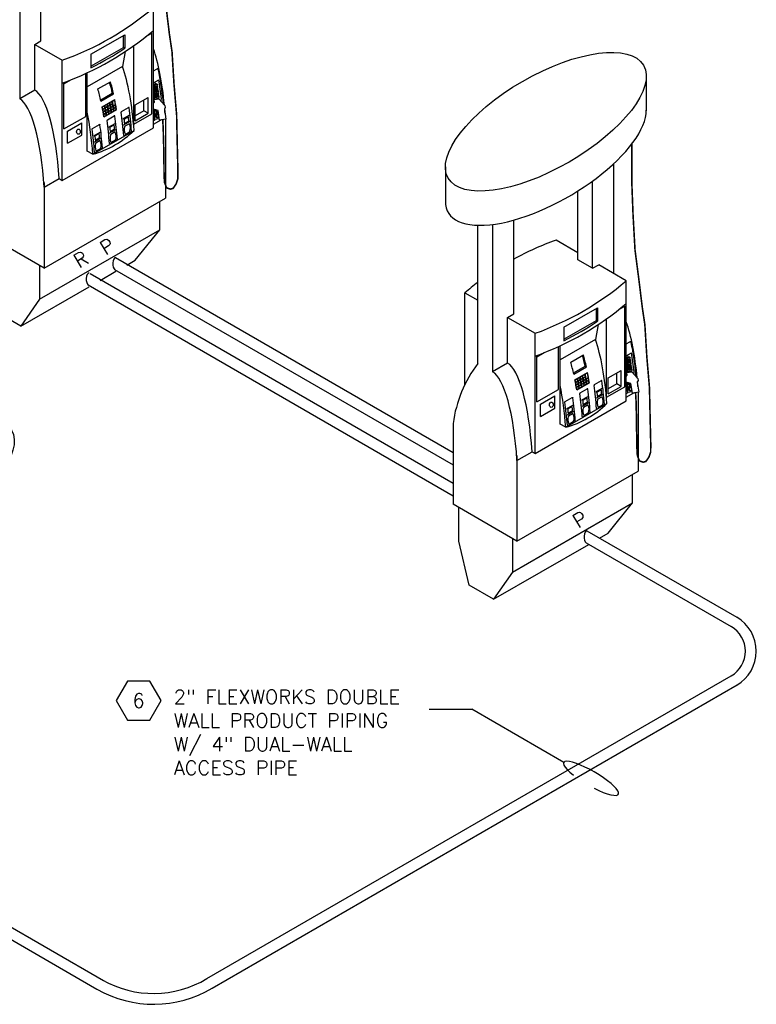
# Model space of a CAD drawing. Extents: x -17300 to -11339, y 1971 to 5059.
# Tile 80 of 81: x -11833 to -11366, y 3007 to 3632. Entities that reach past the tile are written whole.
import ezdxf
from ezdxf.enums import TextEntityAlignment as Align

# ---------------------------------------------------------------- set-up
doc = ezdxf.new("R2010")
doc.units = 0
doc.header["$MEASUREMENT"] = 0
doc.header["$PDSIZE"] = 1
doc.layers.get('0').update_dxf_attribs({"linetype": 'CONTINUOUS'})
for name, color, linetype in [('DISPENSER', 3, 'CONTINUOUS'), ('PIPING-PRODUCT-PREMIUM', 5, 'CONTINUOUS'), ('PIPING-PRODUCT-REGULAR', 4, 'CONTINUOUS'), ('TEXT', 3, 'CONTINUOUS')]:
    doc.layers.add(name, color=color, linetype=linetype)
doc.styles.add('SIMPLEX', font='simplex')

# ---------------------------------------------------------------- blocks, each defined once
blk = doc.blocks.new('HEX')
at = {"color": 3}
blk.add_lwpolyline([(-0.0577, 0.1), (-0.1155, 0), (-0.0577, -0.1), (0.0577, -0.1), (0.1155, 0), (0.0577, 0.1)], close=True, dxfattribs=at)
at = {"color": 3, "style": 'SIMPLEX'}
blk.add_attdef('D#', text='', height=0.08, dxfattribs=at).set_placement((0, 0), align=Align.MIDDLE)

msp = doc.modelspace()

# ---------------------------------------------------------------- linework, layer by layer
at = {"layer": 'DISPENSER'}
for p, q in [((-11833.09, 3675.08), (-11833.09, 3581.58)), ((-11819.68, 3618.37), (-11819.68, 3677.85)), ((-11748.23, 3563.16), (-11748.23, 3639.43)), ((-11823.55, 3616.14), (-11819.68, 3618.37)), ((-11823.55, 3587.09), (-11823.55, 3616.14)), ((-11823.55, 3616.14), (-11806.06, 3606.04)), ((-11766.11, 3611.59), (-11767.83, 3602.06)), ((-11760.79, 3565.44), (-11760.79, 3615.23)), ((-11806.06, 3529.77), (-11806.06, 3606.04)), ((-11767.83, 3602.06), (-11790.22, 3589.13)), ((-11790.22, 3548.45), (-11790.22, 3598.11)), ((-11435.6, 3596.11), (-11435.6, 3574.01)), ((-11823.55, 3587.09), (-11833.09, 3581.58)), ((-11767.66, 3568.86), (-11763.6, 3571.2)), ((-11767.24, 3565.08), (-11763.19, 3567.41)), ((-11740.7, 3568.65), (-11740.7, 3518.56)), ((-11806.06, 3529.77), (-11748.23, 3563.16)), ((-11786.66, 3546.39), (-11760.51, 3561.49)), ((-11786.16, 3558.18), (-11782.1, 3560.52)), ((-11776.66, 3563.66), (-11772.6, 3566)), ((-11776.24, 3559.88), (-11772.19, 3562.22)), ((-11785.74, 3554.39), (-11781.69, 3556.73)), ((-11786.66, 3546.39), (-11790.22, 3548.45)), ((-11563.02, 3538.38), (-11563.02, 3516.65)), ((-11456.19, 3470.82), (-11456.19, 3540.42)), ((-11817.59, 3525.43), (-11808.06, 3530.93)), ((-11808.06, 3530.93), (-11806.06, 3529.77)), ((-11469.6, 3474.08), (-11469.6, 3529.42)), ((-11817.59, 3528.49), (-11817.59, 3474.17)), ((-11478.94, 3479.47), (-11478.94, 3523.1)), ((-11817.59, 3474.17), (-11740.7, 3518.56)), ((-11519.68, 3445.17), (-11519.68, 3504.64)), ((-11542.43, 3413.77), (-11542.43, 3501.35)), ((-11533.09, 3501.87), (-11533.09, 3408.38)), ((-11817.59, 3474.17), (-11858.17, 3497.59)), ((-11478.94, 3483.95), (-11492.81, 3491.95)), ((-11469.6, 3474.08), (-11478.94, 3479.47)), ((-11469.6, 3474.08), (-11465.73, 3476.32)), ((-11448.23, 3466.22), (-11465.73, 3476.32)), ((-11448.23, 3389.96), (-11448.23, 3466.22)), ((-11550.64, 3458.57), (-11542.43, 3453.83)), ((-11550.64, 3400.35), (-11550.64, 3458.57)), ((-11523.55, 3442.93), (-11519.68, 3445.17)), ((-11523.55, 3413.88), (-11523.55, 3442.93)), ((-11523.55, 3442.93), (-11506.06, 3432.83)), ((-11460.79, 3392.24), (-11460.79, 3442.03)), ((-11466.11, 3438.38), (-11467.83, 3428.85)), ((-11506.06, 3356.57), (-11506.06, 3432.83)), ((-11467.83, 3428.85), (-11490.22, 3415.93)), ((-11490.22, 3375.24), (-11490.22, 3424.91)), ((-11523.55, 3413.88), (-11533.09, 3408.38)), ((-11467.66, 3395.65), (-11463.6, 3398)), ((-11476.66, 3390.46), (-11472.6, 3392.8)), ((-11467.24, 3391.87), (-11463.19, 3394.21)), ((-11440.7, 3395.45), (-11440.7, 3345.35)), ((-11506.06, 3356.57), (-11448.23, 3389.96)), ((-11486.66, 3373.19), (-11460.51, 3388.29)), ((-11486.16, 3384.97), (-11482.1, 3387.31)), ((-11476.24, 3386.67), (-11472.19, 3389.01)), ((-11485.74, 3381.19), (-11481.69, 3383.53)), ((-11558.17, 3375.65), (-11558.17, 3324.39)), ((-11486.66, 3373.19), (-11490.22, 3375.24)), ((-11517.59, 3352.22), (-11508.06, 3357.72)), ((-11517.59, 3355.29), (-11517.59, 3300.96)), ((-11508.06, 3357.72), (-11506.06, 3356.57)), ((-11517.59, 3300.96), (-11440.7, 3345.35)), ((-11517.59, 3300.96), (-11558.17, 3324.39))]:
    msp.add_line(p, q, dxfattribs=at)
at = {"layer": 'DISPENSER', "color": 2}
for p, q in [((-11752.99, 3621.09), (-11749.23, 3623.26)), ((-11749.23, 3572.12), (-11749.23, 3623.26)), ((-11787.87, 3609.87), (-11766.43, 3622.25)), ((-11766.43, 3622.25), (-11766.43, 3613.75)), ((-11787.87, 3609.87), (-11787.87, 3601.26)), ((-11748.23, 3599.28), (-11745.9, 3600.62)), ((-11805.06, 3591.03), (-11800.3, 3593.78)), ((-11791.22, 3570.45), (-11791.22, 3597.65)), ((-11783.5, 3587.83), (-11775.5, 3592.44)), ((-11748.23, 3591.79), (-11744.92, 3593.71)), ((-11805.06, 3562.46), (-11805.06, 3591.03)), ((-11781.53, 3580.05), (-11773.53, 3584.67)), ((-11759.85, 3577.7), (-11751.51, 3582.51)), ((-11751.51, 3572.39), (-11751.51, 3582.51)), ((-11779.69, 3570.18), (-11771.69, 3574.8)), ((-11768.46, 3573.51), (-11764.07, 3576.04)), ((-11759.85, 3567.58), (-11759.85, 3577.7)), ((-11805.06, 3562.46), (-11791.22, 3570.45)), ((-11777.46, 3568.31), (-11773.07, 3570.85)), ((-11760.79, 3565.44), (-11749.23, 3572.12)), ((-11759.85, 3567.58), (-11751.51, 3572.39)), ((-11748.23, 3567.78), (-11747.07, 3568.45)), ((-11748.23, 3565.47), (-11743.42, 3568.25)), ((-11802.7, 3561.06), (-11793.58, 3566.32)), ((-11802.7, 3553.35), (-11802.7, 3561.06)), ((-11793.58, 3558.61), (-11793.58, 3566.32)), ((-11766.76, 3558.17), (-11762.38, 3560.7)), ((-11802.7, 3553.35), (-11793.58, 3558.61)), ((-11775.76, 3552.97), (-11771.38, 3555.5)), ((-11785.26, 3547.49), (-11780.88, 3550.02)), ((-11744.28, 3498.49), (-11744.28, 3516.5)), ((-11820.52, 3454.47), (-11744.28, 3498.49)), ((-11759.76, 3479.25), (-11744.28, 3498.49)), ((-11765.16, 3476.13), (-11759.76, 3479.25)), ((-11487.87, 3436.66), (-11466.43, 3449.04)), ((-11466.43, 3449.04), (-11466.43, 3440.55)), ((-11452.99, 3447.89), (-11449.23, 3450.06)), ((-11449.23, 3398.91), (-11449.23, 3450.06)), ((-11487.87, 3436.66), (-11487.87, 3428.06)), ((-11491.22, 3397.25), (-11491.22, 3424.45)), ((-11448.23, 3426.07), (-11445.9, 3427.42)), ((-11505.06, 3417.83), (-11500.3, 3420.57)), ((-11505.06, 3389.26), (-11505.06, 3417.83)), ((-11483.5, 3414.62), (-11475.5, 3419.24)), ((-11448.23, 3418.59), (-11444.92, 3420.5)), ((-11481.53, 3406.85), (-11473.53, 3411.47)), ((-11459.85, 3404.49), (-11451.51, 3409.3)), ((-11459.85, 3394.37), (-11459.85, 3404.49)), ((-11451.51, 3399.19), (-11451.51, 3409.3)), ((-11479.69, 3396.97), (-11471.69, 3401.59)), ((-11468.46, 3400.3), (-11464.07, 3402.84)), ((-11460.79, 3392.24), (-11449.23, 3398.91)), ((-11459.85, 3394.37), (-11451.51, 3399.19)), ((-11505.06, 3389.26), (-11491.22, 3397.25)), ((-11502.7, 3387.85), (-11493.58, 3393.12)), ((-11493.58, 3385.41), (-11493.58, 3393.12)), ((-11477.46, 3395.11), (-11473.07, 3397.64)), ((-11448.23, 3394.58), (-11447.07, 3395.25)), ((-11448.23, 3392.27), (-11443.42, 3395.05)), ((-11502.7, 3380.14), (-11502.7, 3387.85)), ((-11502.7, 3380.14), (-11493.58, 3385.41)), ((-11466.76, 3384.96), (-11462.38, 3387.5)), ((-11475.76, 3379.77), (-11471.38, 3382.3)), ((-11485.26, 3374.28), (-11480.88, 3376.81)), ((-11444.28, 3325.29), (-11444.28, 3343.29)), ((-11520.52, 3281.27), (-11444.28, 3325.29)), ((-11459.76, 3306.04), (-11444.28, 3325.29)), ((-11465.16, 3302.93), (-11459.76, 3306.04))]:
    msp.add_line(p, q, dxfattribs=at)
at = {"layer": 'DISPENSER', "color": 7}
for p, q in [((-11767.22, 3614.21), (-11767.22, 3621.79)), ((-11787.87, 3602.29), (-11767.22, 3614.21)), ((-11766.43, 3613.75), (-11767.22, 3614.21)), ((-11745.71, 3590.61), (-11748.23, 3590.24)), ((-11746.19, 3589.9), (-11748.23, 3589.6)), ((-11745.55, 3589.49), (-11748.23, 3589.09)), ((-11746.03, 3588.78), (-11748.23, 3588.45)), ((-11745.38, 3588.37), (-11748.23, 3587.95)), ((-11745.86, 3587.66), (-11748.23, 3587.31)), ((-11745.22, 3587.25), (-11748.23, 3586.81)), ((-11745.7, 3586.54), (-11748.23, 3586.17)), ((-11745.05, 3586.14), (-11748.23, 3585.67)), ((-11745.53, 3585.42), (-11748.17, 3585.04)), ((-11781.71, 3580.87), (-11774.33, 3585.13)), ((-11777.45, 3578.26), (-11776.08, 3579.05)), ((-11775.85, 3579.18), (-11774.48, 3579.97)), ((-11773.53, 3584.67), (-11774.33, 3585.13)), ((-11774.25, 3580.11), (-11772.88, 3580.9)), ((-11754.3, 3574), (-11754.3, 3580.9)), ((-11744.89, 3585.02), (-11748.23, 3584.53)), ((-11744.73, 3583.9), (-11748.23, 3583.38)), ((-11744.56, 3582.78), (-11748.23, 3582.24)), ((-11745.37, 3584.31), (-11748, 3583.92)), ((-11745.21, 3583.19), (-11747.84, 3582.8)), ((-11780.65, 3576.41), (-11779.28, 3577.2)), ((-11780.4, 3575.1), (-11779.03, 3575.89)), ((-11780.36, 3574.84), (-11777.39, 3576.56)), ((-11780.12, 3573.53), (-11778.75, 3574.32)), ((-11780.07, 3573.27), (-11778.7, 3574.06)), ((-11779.85, 3571.95), (-11778.48, 3572.75)), ((-11779.05, 3577.34), (-11777.68, 3578.13)), ((-11778.8, 3576.03), (-11777.43, 3576.82)), ((-11778.52, 3574.45), (-11777.15, 3575.24)), ((-11778.47, 3574.19), (-11777.1, 3574.98)), ((-11778.25, 3572.88), (-11776.88, 3573.67)), ((-11778.21, 3572.62), (-11776.84, 3573.41)), ((-11777.2, 3576.95), (-11775.83, 3577.74)), ((-11777.16, 3576.69), (-11775.79, 3577.48)), ((-11776.92, 3575.38), (-11775.55, 3576.17)), ((-11776.87, 3575.11), (-11775.5, 3575.91)), ((-11776.65, 3573.8), (-11775.28, 3574.59)), ((-11776.61, 3573.54), (-11775.24, 3574.33)), ((-11776.39, 3572.23), (-11775.02, 3573.02)), ((-11775.6, 3577.87), (-11774.23, 3578.66)), ((-11775.56, 3577.61), (-11774.19, 3578.4)), ((-11775.32, 3576.3), (-11773.95, 3577.09)), ((-11775.27, 3576.04), (-11773.9, 3576.83)), ((-11775.05, 3574.73), (-11773.68, 3575.52)), ((-11775.01, 3574.46), (-11773.64, 3575.25)), ((-11774.79, 3573.15), (-11773.42, 3573.94)), ((-11773.72, 3577.22), (-11772.35, 3578.02)), ((-11773.67, 3576.96), (-11772.3, 3577.75)), ((-11773.45, 3575.65), (-11772.08, 3576.44)), ((-11773.41, 3575.39), (-11772.04, 3576.18)), ((-11773.19, 3574.07), (-11771.82, 3574.86)), ((-11754.3, 3574), (-11759.85, 3570.79)), ((-11751.51, 3572.39), (-11754.3, 3574)), ((-11779.81, 3571.69), (-11778.44, 3572.48)), ((-11779.59, 3570.38), (-11778.22, 3571.17)), ((-11777.99, 3571.3), (-11776.62, 3572.09)), ((-11467.22, 3441.01), (-11467.22, 3448.59)), ((-11487.87, 3429.08), (-11467.22, 3441.01)), ((-11466.43, 3440.55), (-11467.22, 3441.01)), ((-11445.71, 3417.4), (-11448.23, 3417.03)), ((-11446.19, 3416.69), (-11448.23, 3416.39)), ((-11481.71, 3407.66), (-11474.33, 3411.93)), ((-11473.53, 3411.47), (-11474.33, 3411.93)), ((-11445.55, 3416.28), (-11448.23, 3415.89)), ((-11446.03, 3415.57), (-11448.23, 3415.25)), ((-11445.38, 3415.17), (-11448.23, 3414.75)), ((-11445.86, 3414.45), (-11448.23, 3414.11)), ((-11445.22, 3414.05), (-11448.23, 3413.6)), ((-11445.7, 3413.34), (-11448.23, 3412.96)), ((-11445.05, 3412.93), (-11448.23, 3412.46)), ((-11444.89, 3411.81), (-11448.23, 3411.32)), ((-11444.73, 3410.69), (-11448.23, 3410.18)), ((-11445.53, 3412.22), (-11448.17, 3411.83)), ((-11445.37, 3411.1), (-11448, 3410.71)), ((-11479.05, 3404.13), (-11477.68, 3404.92)), ((-11477.45, 3405.05), (-11476.08, 3405.85)), ((-11477.2, 3403.74), (-11475.83, 3404.54)), ((-11477.16, 3403.48), (-11475.79, 3404.27)), ((-11475.85, 3405.98), (-11474.48, 3406.77)), ((-11475.6, 3404.67), (-11474.23, 3405.46)), ((-11475.56, 3404.41), (-11474.19, 3405.2)), ((-11474.25, 3406.9), (-11472.88, 3407.69)), ((-11473.72, 3404.02), (-11472.35, 3404.81)), ((-11473.67, 3403.76), (-11472.3, 3404.55)), ((-11454.3, 3400.79), (-11454.3, 3407.7)), ((-11444.56, 3409.58), (-11448.23, 3409.04)), ((-11445.21, 3409.98), (-11447.84, 3409.6)), ((-11480.65, 3403.21), (-11479.28, 3404)), ((-11480.4, 3401.9), (-11479.03, 3402.69)), ((-11480.36, 3401.64), (-11477.39, 3403.35)), ((-11480.12, 3400.32), (-11478.75, 3401.12)), ((-11480.07, 3400.06), (-11478.7, 3400.85)), ((-11479.85, 3398.75), (-11478.48, 3399.54)), ((-11479.81, 3398.49), (-11478.44, 3399.28)), ((-11479.59, 3397.17), (-11478.22, 3397.96)), ((-11478.8, 3402.82), (-11477.43, 3403.61)), ((-11478.52, 3401.25), (-11477.15, 3402.04)), ((-11478.47, 3400.99), (-11477.1, 3401.78)), ((-11478.25, 3399.67), (-11476.88, 3400.46)), ((-11478.21, 3399.41), (-11476.84, 3400.2)), ((-11477.99, 3398.1), (-11476.62, 3398.89)), ((-11476.92, 3402.17), (-11475.55, 3402.96)), ((-11476.87, 3401.91), (-11475.5, 3402.7)), ((-11476.65, 3400.6), (-11475.28, 3401.39)), ((-11476.61, 3400.33), (-11475.24, 3401.12)), ((-11476.39, 3399.02), (-11475.02, 3399.81)), ((-11475.32, 3403.1), (-11473.95, 3403.89)), ((-11475.27, 3402.83), (-11473.9, 3403.62)), ((-11475.05, 3401.52), (-11473.68, 3402.31)), ((-11475.01, 3401.26), (-11473.64, 3402.05)), ((-11474.79, 3399.94), (-11473.42, 3400.73)), ((-11473.45, 3402.44), (-11472.08, 3403.24)), ((-11473.41, 3402.18), (-11472.04, 3402.97)), ((-11473.19, 3400.87), (-11471.82, 3401.66)), ((-11454.3, 3400.79), (-11459.85, 3397.59)), ((-11451.51, 3399.19), (-11454.3, 3400.79))]:
    msp.add_line(p, q, dxfattribs=at)
at = {"layer": 'DISPENSER', "color": 1}
for p, q in [((-11747.43, 3592.26), (-11747.23, 3590.88)), ((-11746.36, 3591.01), (-11748.23, 3590.74)), ((-11746.36, 3591.01), (-11748.23, 3590.74)), ((-11746.36, 3591.01), (-11745.71, 3590.61)), ((-11745.71, 3590.61), (-11746.19, 3589.9)), ((-11746.19, 3589.9), (-11745.55, 3589.49)), ((-11745.55, 3589.49), (-11746.03, 3588.78)), ((-11746.03, 3588.78), (-11745.38, 3588.37)), ((-11745.38, 3588.37), (-11745.86, 3587.66)), ((-11745.86, 3587.66), (-11745.22, 3587.25)), ((-11745.22, 3587.25), (-11745.7, 3586.54)), ((-11745.7, 3586.54), (-11745.05, 3586.14)), ((-11745.05, 3586.14), (-11745.53, 3585.42)), ((-11745.53, 3585.42), (-11744.89, 3585.02)), ((-11748.23, 3585.09), (-11748.17, 3585.04)), ((-11748.17, 3585.04), (-11748.23, 3584.96)), ((-11748.23, 3584.11), (-11748, 3583.92)), ((-11748, 3583.92), (-11748.23, 3583.66)), ((-11748.23, 3583.12), (-11747.84, 3582.8)), ((-11747.84, 3582.8), (-11748.23, 3582.35)), ((-11748.23, 3582.14), (-11747.68, 3581.68)), ((-11745.04, 3582.07), (-11747.68, 3581.68)), ((-11747.68, 3581.68), (-11747.59, 3581.12)), ((-11744.89, 3585.02), (-11745.37, 3584.31)), ((-11745.37, 3584.31), (-11744.73, 3583.9)), ((-11744.73, 3583.9), (-11745.21, 3583.19)), ((-11745.21, 3583.19), (-11744.56, 3582.78)), ((-11744.56, 3582.78), (-11745.04, 3582.07)), ((-11745.04, 3582.07), (-11744.96, 3581.51)), ((-11446.36, 3417.81), (-11448.23, 3417.53)), ((-11446.36, 3417.81), (-11448.23, 3417.53)), ((-11447.43, 3419.05), (-11447.23, 3417.68)), ((-11446.36, 3417.81), (-11445.71, 3417.4)), ((-11445.71, 3417.4), (-11446.19, 3416.69)), ((-11446.19, 3416.69), (-11445.55, 3416.28)), ((-11448.23, 3411.88), (-11448.17, 3411.83)), ((-11448.17, 3411.83), (-11448.23, 3411.76)), ((-11448.23, 3410.9), (-11448, 3410.71)), ((-11448, 3410.71), (-11448.23, 3410.45)), ((-11445.55, 3416.28), (-11446.03, 3415.57)), ((-11446.03, 3415.57), (-11445.38, 3415.17)), ((-11445.38, 3415.17), (-11445.86, 3414.45)), ((-11445.86, 3414.45), (-11445.22, 3414.05)), ((-11445.22, 3414.05), (-11445.7, 3413.34)), ((-11445.7, 3413.34), (-11445.05, 3412.93)), ((-11445.05, 3412.93), (-11445.53, 3412.22)), ((-11445.53, 3412.22), (-11444.89, 3411.81)), ((-11444.89, 3411.81), (-11445.37, 3411.1)), ((-11445.37, 3411.1), (-11444.73, 3410.69)), ((-11444.73, 3410.69), (-11445.21, 3409.98)), ((-11448.23, 3409.92), (-11447.84, 3409.6)), ((-11447.84, 3409.6), (-11448.23, 3409.15)), ((-11448.23, 3408.93), (-11447.68, 3408.48)), ((-11445.04, 3408.87), (-11447.68, 3408.48)), ((-11447.68, 3408.48), (-11447.59, 3407.92)), ((-11445.21, 3409.98), (-11444.56, 3409.58)), ((-11444.56, 3409.58), (-11445.04, 3408.87)), ((-11445.04, 3408.87), (-11444.96, 3408.31))]:
    msp.add_line(p, q, dxfattribs=at)
at = {"layer": 'DISPENSER', "const_width": 1}
for points in [[(-11740.22, 3639.79), (-11738.13, 3622.7), (-11736.46, 3611.45), (-11735.21, 3591.03), (-11733.54, 3571.45), (-11733.13, 3552.7), (-11732.71, 3535.2), (-11732.8, 3530.76), (-11733.88, 3527.51), (-11735.81, 3524.75), (-11737.53, 3524.3), (-11739.92, 3525.14), (-11741.24, 3528.57), (-11741.51, 3533.28), (-11741.54, 3539), (-11741.7, 3543.97), (-11741.7, 3549.98), (-11741.82, 3554.06), (-11741.94, 3558.27), (-11742.06, 3563.31), (-11742.38, 3568.4)], [(-11444.72, 3552.94), (-11444.72, 3527.84), (-11443.97, 3508.25), (-11442.72, 3485.75), (-11440.22, 3466.58), (-11438.13, 3449.5), (-11436.46, 3438.25), (-11435.21, 3417.83), (-11433.54, 3398.24), (-11433.13, 3379.49), (-11432.71, 3361.99), (-11432.8, 3357.55), (-11433.88, 3354.31), (-11435.81, 3351.54), (-11437.53, 3351.09), (-11439.92, 3351.93), (-11441.24, 3355.36), (-11441.51, 3360.07), (-11441.54, 3365.79), (-11441.7, 3370.77), (-11441.7, 3376.77), (-11441.82, 3380.86), (-11441.94, 3385.06), (-11442.06, 3390.11), (-11442.38, 3395.2)]]:
    msp.add_lwpolyline(points, dxfattribs=at)
at = {"layer": 'DISPENSER', "color": 2}
for points in [[(-11780.79, 3576.48), (-11772.79, 3581.09)], [(-11820.52, 3475.86), (-11820.52, 3454.47), (-11832.43, 3437.29), (-11847.91, 3446.23), (-11854.59, 3474.14), (-11854.59, 3495.53)], [(-11782.04, 3466.38), (-11772.04, 3472.16)], [(-11832.43, 3437.29), (-11788.92, 3462.41)], [(-11480.79, 3403.27), (-11472.79, 3407.89)], [(-11520.52, 3302.65), (-11520.52, 3281.27), (-11532.43, 3264.09), (-11547.91, 3273.03), (-11554.59, 3300.94), (-11554.59, 3322.32)], [(-11532.43, 3264.09), (-11472.04, 3298.95)]]:
    msp.add_lwpolyline(points, dxfattribs=at)
at = {"layer": 'DISPENSER', "color": 7}
for points in [[(-11775.83, 3577.74, 0.001855), (-11776.08, 3579.05)], [(-11775.6, 3577.87, 0.001852), (-11775.85, 3579.18)], [(-11774.23, 3578.66, 0.001855), (-11774.48, 3579.97)], [(-11773.72, 3577.22, 0.004071), (-11774.25, 3580.11, 0.004071)], [(-11772.35, 3578.02), (-11772.35, 3578.02, 0.004293), (-11772.88, 3580.9)], [(-11780.4, 3575.1, 0.001852), (-11780.65, 3576.41)], [(-11780.12, 3573.53, 0.00185), (-11780.36, 3574.84, 0.00185)], [(-11779.85, 3571.95, 0.001849), (-11780.07, 3573.27, 0.001849)], [(-11779.03, 3575.89, 0.001855), (-11779.28, 3577.2)], [(-11778.8, 3576.03, 0.001852), (-11779.05, 3577.34)], [(-11778.75, 3574.32, 0.001853), (-11778.99, 3575.63)], [(-11778.52, 3574.45, 0.00185), (-11778.76, 3575.76)], [(-11778.48, 3572.75, 0.001852), (-11778.7, 3574.06, 0.001852)], [(-11778.25, 3572.88, 0.001849), (-11778.47, 3574.19)], [(-11777.43, 3576.82, 0.001855), (-11777.68, 3578.13)], [(-11777.2, 3576.95, 0.001852), (-11777.45, 3578.26)], [(-11777.15, 3575.24, 0.001853), (-11777.39, 3576.56)], [(-11776.92, 3575.38, 0.00185), (-11777.16, 3576.69)], [(-11776.88, 3573.67, 0.001852), (-11777.1, 3574.98)], [(-11776.65, 3573.8, 0.001849), (-11776.87, 3575.11)], [(-11776.62, 3572.09, 0.001851), (-11776.84, 3573.41)], [(-11776.39, 3572.23, 0.001848), (-11776.61, 3573.54)], [(-11775.55, 3576.17, 0.001853), (-11775.79, 3577.48)], [(-11775.32, 3576.3, 0.00185), (-11775.56, 3577.61)], [(-11775.28, 3574.59, 0.001852), (-11775.5, 3575.91, 0.001852)], [(-11775.05, 3574.73, 0.001849), (-11775.27, 3576.04, 0.001849)], [(-11775.02, 3573.02, 0.001851), (-11775.24, 3574.33)], [(-11774.79, 3573.15, 0.001848), (-11775.01, 3574.46)], [(-11773.95, 3577.09, 0.001853), (-11774.19, 3578.4)], [(-11773.68, 3575.52, 0.001852), (-11773.9, 3576.83, 0.001852)], [(-11773.45, 3575.65, 0.001849), (-11773.67, 3576.96, 0.001849)], [(-11773.42, 3573.94, 0.001851), (-11773.64, 3575.25, 0.001851)], [(-11773.19, 3574.07, 0.001848), (-11773.41, 3575.39, 0.001848)], [(-11772.08, 3576.44), (-11772.08, 3576.44, 0.001822), (-11772.3, 3577.75)], [(-11771.82, 3574.86), (-11771.82, 3574.86, 0.001749), (-11772.04, 3576.18)], [(-11779.59, 3570.38, 0.001848), (-11779.81, 3571.69)], [(-11778.22, 3571.17, 0.001851), (-11778.44, 3572.48)], [(-11777.99, 3571.3, 0.001848), (-11778.21, 3572.62)], [(-11478.8, 3402.82, 0.001852), (-11479.05, 3404.13)], [(-11477.43, 3403.61, 0.001855), (-11477.68, 3404.92)], [(-11477.2, 3403.74, 0.001852), (-11477.45, 3405.05)], [(-11475.83, 3404.54, 0.001855), (-11476.08, 3405.85)], [(-11475.6, 3404.67, 0.001852), (-11475.85, 3405.98)], [(-11475.55, 3402.96, 0.001853), (-11475.79, 3404.27)], [(-11475.32, 3403.1, 0.00185), (-11475.56, 3404.41)], [(-11474.23, 3405.46, 0.001855), (-11474.48, 3406.77)], [(-11473.72, 3404.02, 0.004071), (-11474.25, 3406.9, 0.004071)], [(-11473.95, 3403.89, 0.001853), (-11474.19, 3405.2)], [(-11472.35, 3404.81), (-11472.35, 3404.81, 0.004293), (-11472.88, 3407.69)], [(-11472.08, 3403.24), (-11472.08, 3403.24, 0.001822), (-11472.3, 3404.55)], [(-11480.4, 3401.9, 0.001852), (-11480.65, 3403.21)], [(-11480.12, 3400.32, 0.00185), (-11480.36, 3401.64, 0.00185)], [(-11479.85, 3398.75, 0.001849), (-11480.07, 3400.06, 0.001849)], [(-11479.59, 3397.17, 0.001848), (-11479.81, 3398.49)], [(-11479.03, 3402.69, 0.001855), (-11479.28, 3404)], [(-11478.75, 3401.12, 0.001853), (-11478.99, 3402.43)], [(-11478.52, 3401.25, 0.00185), (-11478.76, 3402.56)], [(-11478.48, 3399.54, 0.001852), (-11478.7, 3400.85, 0.001852)], [(-11478.25, 3399.67, 0.001849), (-11478.47, 3400.99)], [(-11478.22, 3397.96, 0.001851), (-11478.44, 3399.28)], [(-11477.99, 3398.1, 0.001848), (-11478.21, 3399.41)], [(-11477.15, 3402.04, 0.001853), (-11477.39, 3403.35)], [(-11476.92, 3402.17, 0.00185), (-11477.16, 3403.48)], [(-11476.88, 3400.46, 0.001852), (-11477.1, 3401.78)], [(-11476.65, 3400.6, 0.001849), (-11476.87, 3401.91)], [(-11476.62, 3398.89, 0.001851), (-11476.84, 3400.2)], [(-11476.39, 3399.02, 0.001848), (-11476.61, 3400.33)], [(-11475.28, 3401.39, 0.001852), (-11475.5, 3402.7, 0.001852)], [(-11475.05, 3401.52, 0.001849), (-11475.27, 3402.83, 0.001849)], [(-11475.02, 3399.81, 0.001851), (-11475.24, 3401.12)], [(-11474.79, 3399.94, 0.001848), (-11475.01, 3401.26)], [(-11473.68, 3402.31, 0.001852), (-11473.9, 3403.62, 0.001852)], [(-11473.45, 3402.44, 0.001849), (-11473.67, 3403.76, 0.001849)], [(-11473.42, 3400.73, 0.001851), (-11473.64, 3402.05, 0.001851)], [(-11473.19, 3400.87, 0.001848), (-11473.41, 3402.18, 0.001848)], [(-11471.82, 3401.66), (-11471.82, 3401.66, 0.001749), (-11472.04, 3402.97)]]:
    msp.add_lwpolyline(points, format="xyb", dxfattribs=at)
at = {"layer": 'DISPENSER'}
for points in [[(-11748.23, 3578.72), (-11747.6, 3579.52), (-11747.84, 3581.09), (-11744.83, 3581.53), (-11740.99, 3577.3), (-11740.81, 3576.12), (-11741.29, 3575.11), (-11740.34, 3568.7), (-11744.41, 3568.11), (-11745.31, 3574.23), (-11748.23, 3575.04)], [(-11744.51, 3568.83), (-11747.33, 3568.41), (-11748.23, 3574.56)], [(-11448.23, 3405.52), (-11447.6, 3406.31), (-11447.84, 3407.88), (-11444.83, 3408.33), (-11440.99, 3404.1), (-11440.81, 3402.92), (-11441.29, 3401.9), (-11440.34, 3395.5), (-11444.41, 3394.9), (-11445.31, 3401.02), (-11448.23, 3401.83)], [(-11444.51, 3395.62), (-11447.33, 3395.21), (-11448.23, 3401.35)]]:
    msp.add_lwpolyline(points, dxfattribs=at)
for points in [[(-11744.67, 3569.91), (-11745.86, 3569.53, -0.46232), (-11746.82, 3570.14), (-11747.52, 3574.84)], [(-11747.43, 3574.32), (-11746.4, 3573.67, -0.226401), (-11746.25, 3573.04), (-11746.79, 3569.99)], [(-11747.16, 3574.74), (-11746.07, 3574.05, -0.243692), (-11745.76, 3572.95), (-11746.36, 3569.55)], [(-11444.67, 3396.7), (-11445.86, 3396.33, -0.46232), (-11446.82, 3396.93), (-11447.52, 3401.64)], [(-11447.43, 3401.12), (-11446.4, 3400.46, -0.226401), (-11446.25, 3399.84), (-11446.79, 3396.78)], [(-11447.16, 3401.54), (-11446.07, 3400.85, -0.243692), (-11445.76, 3399.74), (-11446.36, 3396.34)]]:
    msp.add_lwpolyline(points, format="xyb", dxfattribs=at)
at = {"layer": 'DISPENSER', "color": 1}
for points in [[(-11766.92, 3568.23, -0.001985), (-11766.73, 3566.38), (-11766.73, 3566.38, 0.543613), (-11766.35, 3566.19), (-11764.12, 3567.48, 0.297132), (-11763.88, 3567.97), (-11763.88, 3567.97, 0.002001), (-11764.08, 3569.81, 0.539267), (-11764.46, 3570), (-11766.68, 3568.72, 0.297833)], [(-11775.92, 3563.04, -0.001985), (-11775.73, 3561.19), (-11775.73, 3561.19, 0.543613), (-11775.35, 3561), (-11773.12, 3562.28, 0.297132), (-11772.88, 3562.77), (-11772.88, 3562.77, 0.002001), (-11773.08, 3564.62, 0.539267), (-11773.46, 3564.81), (-11775.68, 3563.53, 0.297833)], [(-11785.42, 3557.55, -0.001985), (-11785.23, 3555.7), (-11785.23, 3555.7, 0.543613), (-11784.85, 3555.51), (-11782.62, 3556.8, 0.297132), (-11782.38, 3557.28), (-11782.38, 3557.28, 0.002001), (-11782.58, 3559.13, 0.539267), (-11782.96, 3559.32), (-11785.18, 3558.04, 0.297833)], [(-11475.92, 3389.83, -0.001985), (-11475.73, 3387.98), (-11475.73, 3387.98, 0.543613), (-11475.35, 3387.79), (-11473.12, 3389.08, 0.297132), (-11472.88, 3389.56), (-11472.88, 3389.56, 0.002001), (-11473.08, 3391.41, 0.539267), (-11473.46, 3391.6), (-11475.68, 3390.32, 0.297833)], [(-11466.92, 3395.03, -0.001985), (-11466.73, 3393.18), (-11466.73, 3393.18, 0.543613), (-11466.35, 3392.99), (-11464.12, 3394.27, 0.297132), (-11463.88, 3394.76), (-11463.88, 3394.76, 0.002001), (-11464.08, 3396.61, 0.539267), (-11464.46, 3396.8), (-11466.68, 3395.52, 0.297833)], [(-11485.42, 3384.35, -0.001985), (-11485.23, 3382.5), (-11485.23, 3382.5, 0.543613), (-11484.85, 3382.31), (-11482.62, 3383.59, 0.297132), (-11482.38, 3384.08), (-11482.38, 3384.08, 0.002001), (-11482.58, 3385.93, 0.539267), (-11482.96, 3386.12), (-11485.18, 3384.84, 0.297833)]]:
    msp.add_lwpolyline(points, format="xyb", close=True, dxfattribs=at)
at = {"layer": 'DISPENSER', "color": 2}
for points in [[(-11787.21, 3562.32, -0.305739), (-11786.96, 3562.83), (-11782.57, 3565.36, -0.531751), (-11782.2, 3565.18)], [(-11775.21, 3554.17, 0.441442), (-11774.85, 3554.06), (-11772.37, 3555.49, 0.191447), (-11772.14, 3555.78, 0.189181), (-11772.52, 3560.28, 0.433762), (-11772.87, 3560.39), (-11775.33, 3558.97, 0.195171), (-11775.56, 3558.67, 0.178806), (-11775.21, 3554.17)], [(-11766.21, 3559.36, 0.441442), (-11765.85, 3559.25), (-11763.37, 3560.69, 0.191447), (-11763.14, 3560.98, 0.189181), (-11763.52, 3565.48, 0.433762), (-11763.87, 3565.59), (-11766.33, 3564.17, 0.195171), (-11766.56, 3563.87, 0.178806), (-11766.21, 3559.36)], [(-11784.71, 3548.68, 0.441442), (-11784.35, 3548.57), (-11781.87, 3550, 0.191447), (-11781.64, 3550.29, 0.189181), (-11782.02, 3554.8, 0.433762), (-11782.37, 3554.9), (-11784.83, 3553.49, 0.195171), (-11785.06, 3553.19, 0.178806), (-11784.71, 3548.68)], [(-11487.21, 3389.12, -0.305739), (-11486.96, 3389.62), (-11482.57, 3392.16, -0.531751), (-11482.2, 3391.97)], [(-11466.21, 3386.16, 0.441442), (-11465.85, 3386.05), (-11463.37, 3387.48, 0.191447), (-11463.14, 3387.77, 0.189181), (-11463.52, 3392.27, 0.433762), (-11463.87, 3392.38), (-11466.33, 3390.96, 0.195171), (-11466.56, 3390.67, 0.178806), (-11466.21, 3386.16)], [(-11475.21, 3380.96, 0.441442), (-11474.85, 3380.85), (-11472.37, 3382.28, 0.191447), (-11472.14, 3382.57, 0.189181), (-11472.52, 3387.08, 0.433762), (-11472.87, 3387.18), (-11475.33, 3385.77, 0.195171), (-11475.56, 3385.47, 0.178806), (-11475.21, 3380.96)], [(-11484.71, 3375.48, 0.441442), (-11484.35, 3375.37), (-11481.87, 3376.8, 0.191447), (-11481.64, 3377.09, 0.189181), (-11482.02, 3381.59, 0.433762), (-11482.37, 3381.7), (-11484.83, 3380.28, 0.195171), (-11485.06, 3379.98, 0.178806), (-11484.71, 3375.48)]]:
    msp.add_lwpolyline(points, format="xyb", dxfattribs=at)
at = {"layer": 'DISPENSER'}
for centre, radius, start, end in [((-11869.04, 3781.9), 186.8, 289.70383, 310.29617), ((-11869.04, 3767.47), 186.8, 289.70383, 310.29617), ((-11803.42, 3605.62), 61.55, 285.79898, 314.20102), ((-11429.83, 3316.09), 186.8, 109.70383, 118.75156), ((-11429.83, 3316.09), 186.8, 127.06958, 130.29617), ((-11569.04, 3608.69), 186.8, 289.70383, 310.29617), ((-11569.04, 3594.26), 186.8, 289.70383, 310.29617), ((-11476.66, 3364.3), 82.29, 143.05088, 172.07743), ((-11503.42, 3432.41), 61.55, 285.79898, 314.20102)]:
    msp.add_arc(centre, radius, start, end, dxfattribs=at)
at = {"layer": 'DISPENSER', "color": 2}
for centre, radius, start, end in [((-11870.95, 3768.57), 186.8, 296.40808, 304.0252), ((-11745.65, 3600.19), 0.5, 12.05874, 120), ((-11745.2, 3581.33), 2, 324.06615, 6.32529), ((-11768.21, 3573.08), 0.5, 120, 188.00171), ((-11763.95, 3575.82), 0.25, 7.99248, 120), ((-11777.21, 3567.88), 0.5, 120, 188.00171), ((-11772.95, 3570.63), 0.25, 7.99249, 120), ((-11762.63, 3561.13), 0.5, 300, 4.36113), ((-11771.63, 3555.94), 0.5, 300, 4.36113), ((-11766.89, 3558.39), 0.25, 184.37972, 300), ((-11781.13, 3550.45), 0.5, 300, 4.36113), ((-11775.89, 3553.19), 0.25, 184.37972, 300), ((-11785.39, 3547.71), 0.25, 184.37972, 300), ((-11570.95, 3595.37), 186.8, 296.40808, 304.0252), ((-11445.65, 3426.99), 0.5, 12.05874, 120), ((-11445.2, 3408.13), 2, 324.06615, 6.32529), ((-11468.21, 3399.87), 0.5, 120, 188.00171), ((-11463.95, 3402.62), 0.25, 7.99248, 120), ((-11477.21, 3394.67), 0.5, 120, 188.00171), ((-11472.95, 3397.42), 0.25, 7.99249, 120), ((-11462.63, 3387.93), 0.5, 300, 4.36113), ((-11475.89, 3379.98), 0.25, 184.37972, 300), ((-11471.63, 3382.73), 0.5, 300, 4.36113), ((-11466.89, 3385.18), 0.25, 184.37972, 300), ((-11485.39, 3374.5), 0.25, 184.37972, 300), ((-11481.13, 3377.25), 0.5, 300, 4.36113)]:
    msp.add_arc(centre, radius, start, end, dxfattribs=at)
at = {"layer": 'DISPENSER'}
for centre in [(-11499.31, 3567.06), (-11900.22, 3335.6)]:
    msp.add_ellipse(centre, major_axis=(-61.98, -35.78), ratio=0.413103, dxfattribs=at)
for centre, major_axis, ratio, start_param, end_param in [((-11756.25, 3561.43), (-2.11, 65.07), 0.244624, 4.956517, 5.628974), ((-11775.85, 3550.11), (-2.11, 65.07), 0.244624, 4.880239, 5.628974), ((-11823.61, 3522.54), (-2.11, 65.07), 0.244624, 4.833761, 6.148341), ((-11833.14, 3517.04), (-2.11, 65.07), 0.244624, 4.833761, 6.148341), ((-11802, 3535.01), (-2.11, 65.07), 0.244624, 4.880239, 5.328056), ((-11756.25, 3561.43), (-2.11, 65.07), 0.244624, 4.871248, 4.921949), ((-11756.25, 3561.43), (-2.11, 65.07), 0.244624, 4.871248, 4.921949), ((-11499.31, 3545.33), (-61.98, -35.78), 0.413103, 6.043584, 9.196117), ((-11456.25, 3388.22), (-2.11, 65.07), 0.244624, 4.956517, 5.628974), ((-11475.85, 3376.91), (-2.11, 65.07), 0.244624, 4.880239, 5.628974), ((-11523.61, 3349.33), (-2.11, 65.07), 0.244624, 4.833761, 6.148341), ((-11533.14, 3343.83), (-2.11, 65.07), 0.244624, 4.833761, 6.148341), ((-11502, 3361.81), (-2.11, 65.07), 0.244624, 4.880239, 5.328056), ((-11456.25, 3388.22), (-2.11, 65.07), 0.244624, 4.871248, 4.921949), ((-11456.25, 3388.22), (-2.11, 65.07), 0.244624, 4.871248, 4.921949)]:
    msp.add_ellipse(centre, major_axis=major_axis, ratio=ratio, start_param=start_param, end_param=end_param, dxfattribs=at)
at = {"layer": 'DISPENSER', "color": 7}
for centre in [(-11785.72, 3545.33), (-11485.72, 3372.13)]:
    msp.add_ellipse(centre, major_axis=(-2.11, 65.07), ratio=0.244624, start_param=5.362633, end_param=5.506849, dxfattribs=at)
at = {"layer": 'DISPENSER', "color": 2}
for centre, start_param, end_param in [((-11784.92, 3544.87), 5.362633, 5.524395), ((-11792.92, 3540.25), 5.362633, 5.524395), ((-11784.92, 3544.87), 5.182346, 5.294844), ((-11792.92, 3540.25), 5.182346, 5.294844), ((-11782.42, 3546.32), 4.890753, 5.127124), ((-11777.42, 3549.2), 4.889465, 5.126567), ((-11791.42, 3541.12), 4.890753, 5.127124), ((-11786.42, 3544.01), 4.889465, 5.126567), ((-11800.92, 3535.63), 4.890753, 5.127124), ((-11795.92, 3538.52), 4.889465, 5.126567), ((-11484.93, 3371.67), 5.362633, 5.524395), ((-11492.93, 3367.05), 5.362633, 5.524395), ((-11484.93, 3371.67), 5.182346, 5.294844), ((-11492.93, 3367.05), 5.182346, 5.294844), ((-11482.43, 3373.11), 4.890753, 5.127124), ((-11477.43, 3376), 4.889465, 5.126567), ((-11495.93, 3365.32), 4.889465, 5.126567), ((-11491.43, 3367.91), 4.890753, 5.127124), ((-11486.43, 3370.8), 4.889465, 5.126567), ((-11500.93, 3362.43), 4.890753, 5.127124)]:
    msp.add_ellipse(centre, major_axis=(-2.11, 65.07), ratio=0.244624, start_param=start_param, end_param=end_param, dxfattribs=at)
at = {"layer": 'DISPENSER', "color": 1}
for centre in [(-11795.82, 3560.72), (-11495.82, 3387.52)]:
    msp.add_ellipse(centre, major_axis=(0, 1.67), ratio=0.698745, dxfattribs=at)
at = {"layer": 'DISPENSER', "color": 2}
for points in [[(-11741.87, 3578.27), (-11741.88, 3578.39), (-11741.89, 3578.5), (-11742.47, 3584.4), (-11743.23, 3589.97), (-11744.47, 3596.89), (-11744.81, 3598.62), (-11745.16, 3600.3)], [(-11441.87, 3405.07), (-11441.88, 3405.18), (-11441.89, 3405.3), (-11442.47, 3411.2), (-11443.23, 3416.77), (-11444.47, 3423.68), (-11444.81, 3425.42), (-11445.16, 3427.09)]]:
    msp.add_open_spline(points, degree=3, knots=[4.9670864, 4.9670864, 4.9670864, 4.9670864, 4.9724958, 4.9724958, 5.2499643, 5.2499643, 5.346627, 5.346627, 5.346627, 5.346627], dxfattribs=at)
for points in [[(-11743.22, 3581.55), (-11743.69, 3585.78), (-11744.26, 3589.86), (-11744.92, 3593.71)], [(-11443.22, 3408.35), (-11443.69, 3412.58), (-11444.26, 3416.66), (-11444.92, 3420.5)]]:
    msp.add_open_spline(points, degree=3, dxfattribs=at)
at = {"layer": 'DISPENSER'}
for p in [(-11774.89, 3572.95), (-11773.29, 3573.87), (-11778.09, 3571.1), (-11776.49, 3572.03), (-11478.09, 3397.9), (-11476.49, 3398.82), (-11474.89, 3399.74), (-11473.29, 3400.67)]:
    msp.add_point(p, dxfattribs=at)
at = {"layer": 'PIPING-PRODUCT-PREMIUM'}
for p, q in [((-11772.4, 3480.94), (-11558.17, 3357.25)), ((-11772.85, 3473.25), (-11558.17, 3349.31)), ((-11473.27, 3307.61), (-11378.2, 3252.72)), ((-11473.71, 3299.92), (-11381.64, 3246.76)), ((-11714.36, 3023.48), (-11381.64, 3215.58)), ((-11710.99, 3017.48), (-11377.87, 3209.81)), ((-11872.28, 3075.67), (-11779.92, 3022.35)), ((-11873.59, 3068.48), (-11784.11, 3016.82))]:
    msp.add_line(p, q, dxfattribs=at)
for centre, radius, start, end in [((-11390.64, 3231.17), 24.88, 300, 60), ((-11390.64, 3231.17), 18, 300, 60), ((-11748.11, 3079.18), 65.13, 240, 301.22287), ((-11748.11, 3079.18), 72, 240, 301.03692)]:
    msp.add_arc(centre, radius, start, end, dxfattribs=at)
for centre in [(-11772.23, 3476.94), (-11473.27, 3303.7)]:
    msp.add_ellipse(centre, major_axis=(0, 3.91), ratio=0.45242, start_param=0, end_param=2.887656, dxfattribs=at)
at = {"layer": 'PIPING-PRODUCT-REGULAR'}
for p, q in [((-11788.42, 3470.7), (-11558.17, 3337.76)), ((-11789.73, 3463.51), (-11558.17, 3329.82))]:
    msp.add_line(p, q, dxfattribs=at)
msp.add_ellipse((-11789.11, 3467.19), major_axis=(0, 3.91), ratio=0.45242, start_param=0, end_param=2.887656, dxfattribs=at)
at = {"layer": 'TEXT', "linetype": 'Continuous'}
for p in [(-11573.21, 3194.36), (-11487.97, 3160.59)]:
    msp.add_line(p, (-11546.2, 3194.36), dxfattribs=at)
at = {"layer": 'TEXT'}
msp.add_ellipse((-11470.58, 3150.51), major_axis=(-17.39, 10.08), ratio=0.226275, start_param=1.811785, end_param=7.289463, dxfattribs=at)

# ---------------------------------------------------------------- block references
ref = msp.add_blockref('HEX', (-11757.64, 3199.84), dxfattribs=dict(at, xscale=123.759022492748, yscale=123.759022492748, zscale=123.759022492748))
ref.add_attrib('D#', '6', dxfattribs={"layer": '0', "height": 9, "style": 'SIMPLEX'}).set_placement((-11757.64, 3199.84), align=Align.MIDDLE)

# ---------------------------------------------------------------- texts
at = {"layer": 'DISPENSER', "style": 'SIMPLEX'}
for s, p in [('P', (-11778.78, 3481.98)), ('R', (-11795.41, 3473.84)), ('P', (-11478.78, 3308.78))]:
    msp.add_text(s, height=9, rotation=30.86983, dxfattribs=at).set_placement(p)
at = {"layer": 'TEXT', "insert": (-11735.35, 3206.72), "char_height": 9, "width": 165.7626, "attachment_point": 1, "style": 'SIMPLEX'}
msp.add_mtext('\\pt153;2" FLEXWORKS DOUBLE WALL PRODUCT PIPING W/ 4" DUAL-WALL ACCESS PIPE', dxfattribs=at)

doc.saveas('drawing.dxf')
